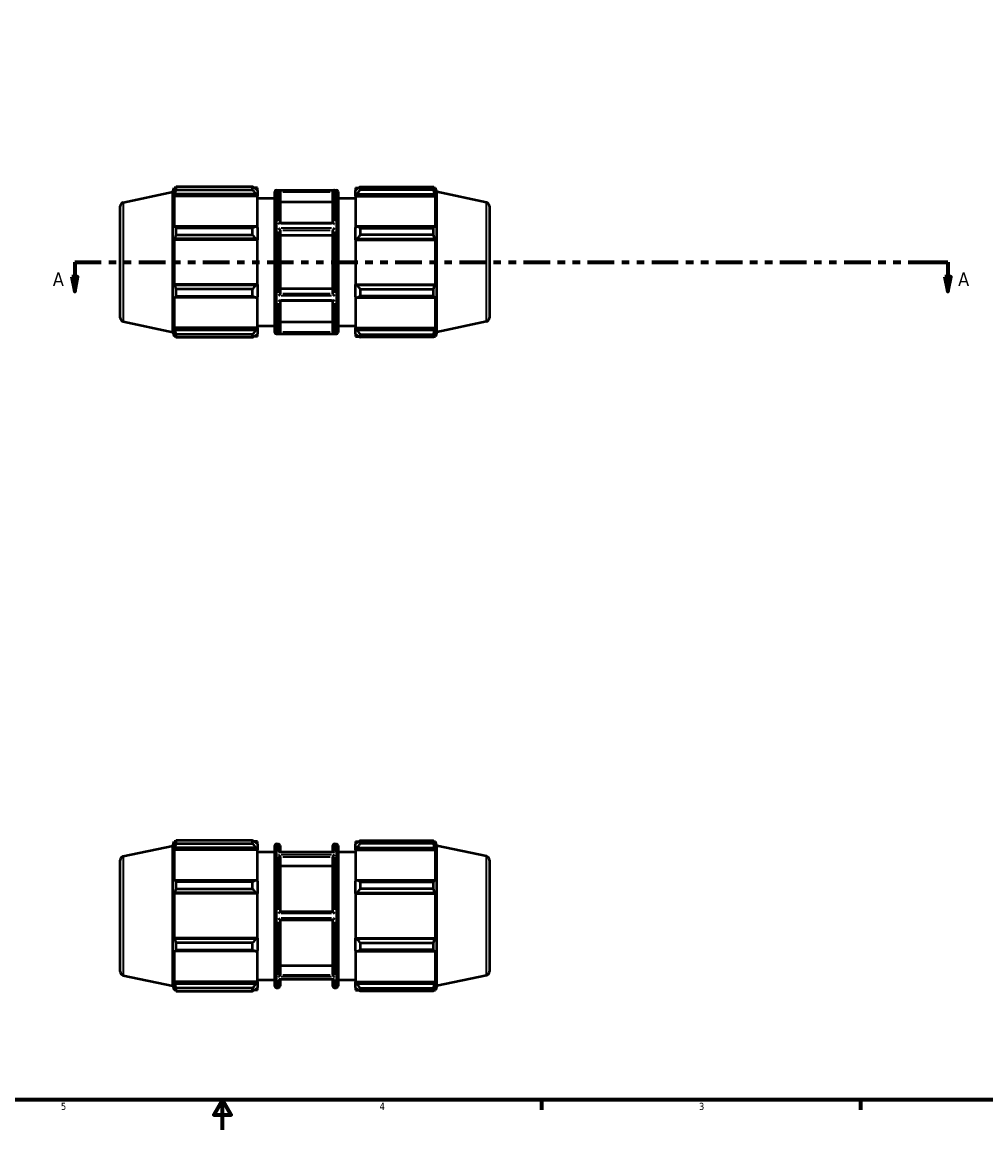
# Model space of a CAD drawing. Header units: inches. Extents: x 0.1 to 41.2, y 0.6 to 30.1.
# Tile 2 of 5: x 14.3 to 27.2, y 0.6 to 15.4. Entities that reach past the tile are written whole.
import ezdxf

# ---------------------------------------------------------------- set-up
doc = ezdxf.new("R2010")
doc.units = ezdxf.units.IN
doc.header["$MEASUREMENT"] = 0
doc.linetypes.add('DOUBLE_DASH_CHAIN', pattern=[1.2403, 0.6614, -0.0827, 0.1654, -0.0827, 0.1654, -0.0827])
for name, color, linetype, lineweight in [('Border (ANSI)', 7, 'Continuous', 70), ('Section Line (ANSI)', 7, 'DOUBLE_DASH_CHAIN', 70), ('Visible (ANSI)', 7, 'Continuous', 50), ('Visible Narrow (ANSI)', 7, 'Continuous', 35)]:
    doc.layers.add(name, color=color, linetype=linetype, lineweight=lineweight)
doc.styles.add('Label Text (ANSI)', font='tahoma.ttf')
doc.styles.add('Note Text (ANSI)', font='tahoma.ttf')

# ---------------------------------------------------------------- blocks, each defined once
blk = doc.blocks.new('Borders Default Border')
at = {"layer": 'Border (ANSI)'}
for p, q in [((21.25, 1), (21.25, 0.866)), ((25.5, 1), (25.5, 0.866))]:
    blk.add_line(p, q, dxfattribs=at)
at = {"layer": 'Border (ANSI)', "flags": 128}
for points in [[(0.5, 1), (0.5, 21), (33.5, 21), (33.5, 1), (0.5, 1)], [(17, 0.6), (17, 1), (16.885, 0.8), (17.115, 0.8), (17, 1)]]:
    blk.add_lwpolyline(points, dxfattribs=at)
at = {"layer": 'Border (ANSI)', "color": 5, "true_color": 0x0000ff, "char_height": 0.0945, "attachment_point": 7, "style": 'Note Text (ANSI)'}
for s, insert in [('5', (14.847, 0.864)), ('4', (19.092, 0.866)), ('3', (23.346, 0.864))]:
    blk.add_mtext(s, dxfattribs=dict(at, insert=insert))
blk = doc.blocks.new('2dTransSection0')
at = {"layer": 'Section Line (ANSI)', "linetype": 'DOUBLE_DASH_CHAIN', "ltscale": 0.535277}
blk.add_line((15.031, 12.165), (26.662, 12.165), dxfattribs=at)
at = {"layer": 'Section Line (ANSI)', "linetype": 'Continuous'}
for p, q in [((15.031, 12.165), (15.376, 12.165)), ((15.031, 12.165), (15.031, 11.968)), ((26.317, 12.165), (26.662, 12.165)), ((26.662, 12.165), (26.662, 11.968)), ((14.991, 11.968), (15.031, 11.771)), ((15.07, 11.968), (14.991, 11.968)), ((15.031, 11.968), (15.031, 11.771)), ((15.031, 11.771), (15.07, 11.968)), ((26.623, 11.968), (26.662, 11.771)), ((26.702, 11.968), (26.623, 11.968)), ((26.662, 11.968), (26.662, 11.771)), ((26.662, 11.771), (26.702, 11.968))]:
    blk.add_line(p, q, dxfattribs=at)
at = {"layer": 'Section Line (ANSI)', "linetype": 'Continuous', "flags": 128}
for points in [[(14.991, 11.968), (15.031, 11.771), (15.07, 11.968), (14.991, 11.968)], [(26.623, 11.968), (26.662, 11.771), (26.702, 11.968), (26.623, 11.968)]]:
    blk.add_lwpolyline(points, dxfattribs=at)
at = {"layer": 'Section Line (ANSI)'}
for points in [[(14.991, 11.968), (15.031, 11.771), (15.07, 11.968), (14.991, 11.968)], [(26.623, 11.968), (26.662, 11.771), (26.702, 11.968), (26.623, 11.968)]]:
    blk.add_solid(points, dxfattribs=at)
at = {"layer": 'Section Line (ANSI)', "char_height": 0.18, "attachment_point": 7, "style": 'Label Text (ANSI)'}
for insert in [(14.741, 11.847), (26.799, 11.847)]:
    blk.add_mtext('A', dxfattribs=dict(at, insert=insert))

msp = doc.modelspace()

# ---------------------------------------------------------------- linework, layer by layer
at = {"layer": 'Visible (ANSI)'}
for p, q in [((16.34, 13.099), (16.358, 13.155)), ((16.358, 13.155), (16.358, 13.109)), ((16.376, 13.155), (16.358, 13.155)), ((16.368, 13.14), (16.358, 13.109)), ((17.401, 13.167), (16.382, 13.167)), ((16.382, 13.128), (16.382, 13.167)), ((17.401, 13.128), (17.401, 13.167)), ((17.464, 13.155), (17.419, 13.155)), ((17.464, 13.119), (17.443, 13.14)), ((17.464, 13.119), (17.464, 13.155)), ((18.772, 13.155), (18.772, 13.119)), ((18.772, 13.155), (18.817, 13.155)), ((18.793, 13.14), (18.772, 13.119)), ((18.835, 13.167), (18.835, 13.128)), ((18.835, 13.167), (19.812, 13.167)), ((19.812, 13.128), (19.812, 13.167)), ((19.818, 13.155), (19.836, 13.155)), ((19.836, 13.109), (19.826, 13.14)), ((19.836, 13.109), (19.836, 13.155)), ((19.854, 13.099), (19.836, 13.155)), ((15.678, 12.959), (16.34, 13.099)), ((16.34, 11.23), (16.34, 13.099)), ((16.358, 13.043), (16.368, 13.071)), ((17.464, 13.043), (16.358, 13.043)), ((16.358, 13.043), (16.358, 12.622)), ((17.443, 13.071), (16.368, 13.071)), ((16.382, 13.128), (17.401, 13.128)), ((17.443, 13.071), (17.464, 13.053)), ((17.464, 13.119), (17.464, 13.053)), ((17.464, 13.053), (17.464, 13.043)), ((17.464, 12.627), (17.464, 13.043)), ((17.464, 13.017), (17.696, 13.017)), ((17.696, 11.227), (17.696, 13.102)), ((17.717, 13.123), (18.519, 13.123)), ((17.767, 13.101), (17.767, 12.682)), ((18.469, 12.682), (18.469, 13.101)), ((18.54, 13.102), (18.54, 11.227)), ((18.54, 13.017), (18.772, 13.017)), ((18.772, 13.053), (18.772, 13.119)), ((18.772, 13.053), (18.793, 13.071)), ((18.772, 13.043), (18.772, 13.053)), ((18.772, 13.043), (18.772, 12.627)), ((18.772, 13.043), (19.836, 13.043)), ((18.793, 13.071), (19.826, 13.071)), ((19.812, 13.128), (18.835, 13.128)), ((19.826, 13.071), (19.836, 13.043)), ((19.836, 12.622), (19.836, 13.043)), ((19.854, 11.23), (19.854, 13.099)), ((20.515, 12.959), (19.854, 13.099)), ((15.637, 11.422), (15.637, 12.908)), ((18.469, 12.962), (17.767, 12.962)), ((20.557, 12.908), (20.557, 11.422)), ((16.368, 12.637), (16.358, 12.622)), ((17.443, 12.637), (16.368, 12.637)), ((17.401, 12.618), (16.382, 12.618)), ((16.382, 12.525), (16.382, 12.618)), ((17.401, 12.525), (17.401, 12.618)), ((17.464, 12.627), (17.443, 12.637)), ((17.464, 12.627), (17.464, 12.466)), ((18.473, 12.682), (17.763, 12.682)), ((17.767, 12.586), (17.767, 11.743)), ((18.469, 11.743), (18.469, 12.586)), ((18.793, 12.637), (18.772, 12.627)), ((18.772, 12.466), (18.772, 12.627)), ((19.826, 12.637), (18.793, 12.637)), ((18.835, 12.618), (18.835, 12.525)), ((18.835, 12.618), (19.812, 12.618)), ((19.812, 12.525), (19.812, 12.618)), ((19.836, 12.622), (19.826, 12.637)), ((16.358, 12.462), (16.368, 12.472)), ((17.464, 12.462), (16.358, 12.462)), ((16.358, 12.462), (16.358, 11.867)), ((17.443, 12.472), (16.368, 12.472)), ((16.382, 12.525), (17.401, 12.525)), ((17.443, 12.472), (17.464, 12.466)), ((17.464, 12.466), (17.464, 12.462)), ((17.464, 11.867), (17.464, 12.462)), ((18.469, 12.517), (17.767, 12.517)), ((18.772, 12.466), (18.793, 12.472)), ((18.772, 12.462), (18.772, 12.466)), ((18.772, 12.462), (18.772, 11.867)), ((18.772, 12.462), (19.836, 12.462)), ((18.793, 12.472), (19.826, 12.472)), ((19.812, 12.525), (18.835, 12.525)), ((19.826, 12.472), (19.836, 12.462)), ((19.836, 11.867), (19.836, 12.462)), ((17.464, 11.867), (16.358, 11.867)), ((16.368, 11.857), (16.358, 11.867)), ((17.443, 11.857), (16.368, 11.857)), ((17.464, 11.864), (17.443, 11.857)), ((17.464, 11.867), (17.464, 11.864)), ((17.464, 11.864), (17.464, 11.702)), ((17.767, 11.812), (18.469, 11.812)), ((18.772, 11.864), (18.772, 11.867)), ((18.772, 11.867), (19.836, 11.867)), ((18.793, 11.857), (18.772, 11.864)), ((18.772, 11.702), (18.772, 11.864)), ((19.826, 11.857), (18.793, 11.857)), ((19.836, 11.867), (19.826, 11.857)), ((16.358, 11.707), (16.368, 11.692)), ((16.358, 11.707), (16.358, 11.286)), ((17.443, 11.692), (16.368, 11.692)), ((17.401, 11.804), (16.382, 11.804)), ((16.382, 11.711), (16.382, 11.804)), ((16.382, 11.711), (17.401, 11.711)), ((17.401, 11.711), (17.401, 11.804)), ((17.443, 11.692), (17.464, 11.702)), ((17.464, 11.286), (17.464, 11.702)), ((18.772, 11.702), (18.793, 11.692)), ((18.772, 11.702), (18.772, 11.286)), ((18.793, 11.692), (19.826, 11.692)), ((18.835, 11.804), (18.835, 11.711)), ((18.835, 11.804), (19.812, 11.804)), ((19.812, 11.711), (18.835, 11.711)), ((19.812, 11.711), (19.812, 11.804)), ((19.826, 11.692), (19.836, 11.707)), ((19.836, 11.286), (19.836, 11.707)), ((18.473, 11.647), (17.763, 11.647)), ((17.767, 11.647), (17.767, 11.228)), ((18.469, 11.228), (18.469, 11.647)), ((15.678, 11.37), (16.34, 11.23)), ((17.767, 11.368), (18.469, 11.368)), ((20.515, 11.37), (19.854, 11.23)), ((16.34, 11.23), (16.358, 11.174)), ((17.464, 11.286), (16.358, 11.286)), ((16.368, 11.258), (16.358, 11.286)), ((16.358, 11.22), (16.368, 11.189)), ((16.358, 11.22), (16.358, 11.174)), ((17.443, 11.258), (16.368, 11.258)), ((17.464, 11.277), (17.443, 11.258)), ((17.464, 11.313), (17.696, 11.313)), ((17.464, 11.286), (17.464, 11.277)), ((17.464, 11.277), (17.464, 11.21)), ((18.54, 11.313), (18.772, 11.313)), ((18.772, 11.277), (18.772, 11.286)), ((18.772, 11.286), (19.836, 11.286)), ((18.772, 11.21), (18.772, 11.277)), ((18.793, 11.258), (18.772, 11.277)), ((19.826, 11.258), (18.793, 11.258)), ((19.836, 11.286), (19.826, 11.258)), ((19.826, 11.189), (19.836, 11.22)), ((19.854, 11.23), (19.836, 11.174)), ((19.836, 11.174), (19.836, 11.22)), ((16.376, 11.174), (16.358, 11.174)), ((17.401, 11.201), (16.382, 11.201)), ((16.382, 11.162), (16.382, 11.201)), ((16.382, 11.162), (17.401, 11.162)), ((17.401, 11.162), (17.401, 11.201)), ((17.464, 11.174), (17.419, 11.174)), ((17.443, 11.189), (17.464, 11.21)), ((17.464, 11.174), (17.464, 11.21)), ((17.717, 11.206), (18.519, 11.206)), ((18.772, 11.21), (18.793, 11.189)), ((18.772, 11.21), (18.772, 11.174)), ((18.772, 11.174), (18.817, 11.174)), ((18.835, 11.201), (18.835, 11.162)), ((18.835, 11.201), (19.812, 11.201)), ((19.812, 11.162), (18.835, 11.162)), ((19.812, 11.162), (19.812, 11.201)), ((19.818, 11.174), (19.836, 11.174)), ((16.34, 4.387), (16.358, 4.442)), ((16.358, 4.442), (16.358, 4.396)), ((16.376, 4.442), (16.358, 4.442)), ((17.401, 4.454), (16.382, 4.454)), ((16.382, 4.415), (16.382, 4.454)), ((17.401, 4.415), (17.401, 4.454)), ((17.464, 4.442), (17.419, 4.442)), ((17.464, 4.407), (17.464, 4.442)), ((18.772, 4.442), (18.772, 4.407)), ((18.772, 4.442), (18.817, 4.442)), ((18.835, 4.454), (18.835, 4.415)), ((18.835, 4.454), (19.812, 4.454)), ((19.812, 4.415), (19.812, 4.454)), ((19.818, 4.442), (19.836, 4.442)), ((19.836, 4.396), (19.836, 4.442)), ((19.854, 4.387), (19.836, 4.442)), ((15.678, 4.246), (16.34, 4.387)), ((16.34, 2.517), (16.34, 4.387)), ((16.368, 4.427), (16.358, 4.396)), ((16.358, 4.33), (16.368, 4.359)), ((17.464, 4.33), (16.358, 4.33)), ((16.358, 4.33), (16.358, 3.909)), ((17.443, 4.359), (16.368, 4.359)), ((16.382, 4.415), (17.401, 4.415)), ((17.464, 4.407), (17.443, 4.427)), ((17.443, 4.359), (17.464, 4.34)), ((17.464, 4.407), (17.464, 4.34)), ((17.464, 4.34), (17.464, 4.33)), ((17.464, 3.914), (17.464, 4.33)), ((17.464, 4.304), (17.696, 4.304)), ((17.696, 2.514), (17.696, 4.389)), ((17.717, 4.41), (17.746, 4.41)), ((18.481, 4.3), (17.755, 4.3)), ((17.767, 4.389), (17.767, 4.3)), ((18.469, 4.3), (18.469, 4.389)), ((18.49, 4.41), (18.519, 4.41)), ((18.54, 4.389), (18.54, 2.514)), ((18.54, 4.304), (18.772, 4.304)), ((18.793, 4.427), (18.772, 4.407)), ((18.772, 4.34), (18.772, 4.407)), ((18.772, 4.34), (18.793, 4.359)), ((18.772, 4.33), (18.772, 4.34)), ((18.772, 4.33), (18.772, 3.914)), ((18.772, 4.33), (19.836, 4.33)), ((18.793, 4.359), (19.826, 4.359)), ((19.812, 4.415), (18.835, 4.415)), ((19.836, 4.396), (19.826, 4.427)), ((19.826, 4.359), (19.836, 4.33)), ((19.836, 3.909), (19.836, 4.33)), ((19.854, 2.517), (19.854, 4.387)), ((20.515, 4.246), (19.854, 4.387)), ((15.637, 2.709), (15.637, 4.195)), ((17.767, 4.236), (17.767, 3.505)), ((18.469, 3.505), (18.469, 4.236)), ((20.557, 4.195), (20.557, 2.709)), ((18.469, 4.115), (17.767, 4.115)), ((16.368, 3.924), (16.358, 3.909)), ((17.443, 3.924), (16.368, 3.924)), ((17.401, 3.905), (16.382, 3.905)), ((16.382, 3.812), (16.382, 3.905)), ((17.401, 3.812), (17.401, 3.905)), ((17.464, 3.914), (17.443, 3.924)), ((17.464, 3.914), (17.464, 3.753)), ((18.793, 3.924), (18.772, 3.914)), ((18.772, 3.753), (18.772, 3.914)), ((19.826, 3.924), (18.793, 3.924)), ((18.835, 3.905), (18.835, 3.812)), ((18.835, 3.905), (19.812, 3.905)), ((19.812, 3.812), (19.812, 3.905)), ((19.836, 3.909), (19.826, 3.924)), ((16.358, 3.75), (16.368, 3.759)), ((17.464, 3.75), (16.358, 3.75)), ((16.358, 3.75), (16.358, 3.154)), ((17.443, 3.759), (16.368, 3.759)), ((16.382, 3.812), (17.401, 3.812)), ((17.443, 3.759), (17.464, 3.753)), ((17.464, 3.753), (17.464, 3.75)), ((17.464, 3.154), (17.464, 3.75)), ((18.772, 3.753), (18.793, 3.759)), ((18.772, 3.75), (18.772, 3.753)), ((18.772, 3.75), (18.772, 3.154)), ((18.772, 3.75), (19.836, 3.75)), ((18.793, 3.759), (19.826, 3.759)), ((19.812, 3.812), (18.835, 3.812)), ((19.826, 3.759), (19.836, 3.75)), ((19.836, 3.154), (19.836, 3.75)), ((18.469, 3.505), (17.767, 3.505)), ((17.767, 3.399), (17.767, 2.668)), ((17.767, 3.399), (18.469, 3.399)), ((18.469, 2.668), (18.469, 3.399)), ((17.464, 3.154), (16.358, 3.154)), ((16.368, 3.144), (16.358, 3.154)), ((17.443, 3.144), (16.368, 3.144)), ((17.464, 3.151), (17.443, 3.144)), ((17.464, 3.154), (17.464, 3.151)), ((17.464, 3.151), (17.464, 2.989)), ((18.772, 3.151), (18.772, 3.154)), ((18.772, 3.154), (19.836, 3.154)), ((18.772, 2.989), (18.772, 3.151)), ((18.793, 3.144), (18.772, 3.151)), ((19.826, 3.144), (18.793, 3.144)), ((19.836, 3.154), (19.826, 3.144)), ((16.358, 2.994), (16.368, 2.98)), ((16.358, 2.994), (16.358, 2.573)), ((17.443, 2.98), (16.368, 2.98)), ((17.401, 3.091), (16.382, 3.091)), ((16.382, 2.998), (16.382, 3.091)), ((16.382, 2.998), (17.401, 2.998)), ((17.401, 2.998), (17.401, 3.091)), ((17.443, 2.98), (17.464, 2.989)), ((17.464, 2.573), (17.464, 2.989)), ((18.772, 2.989), (18.793, 2.98)), ((18.772, 2.989), (18.772, 2.573)), ((18.793, 2.98), (19.826, 2.98)), ((18.835, 3.091), (18.835, 2.998)), ((18.835, 3.091), (19.812, 3.091)), ((19.812, 2.998), (18.835, 2.998)), ((19.812, 2.998), (19.812, 3.091)), ((19.826, 2.98), (19.836, 2.994)), ((19.836, 2.573), (19.836, 2.994)), ((15.678, 2.658), (16.34, 2.517)), ((17.767, 2.788), (18.469, 2.788)), ((20.515, 2.658), (19.854, 2.517)), ((16.34, 2.517), (16.358, 2.461)), ((17.464, 2.573), (16.358, 2.573)), ((16.368, 2.545), (16.358, 2.573)), ((17.443, 2.545), (16.368, 2.545)), ((17.464, 2.564), (17.443, 2.545)), ((17.464, 2.6), (17.696, 2.6)), ((17.464, 2.573), (17.464, 2.564)), ((17.464, 2.564), (17.464, 2.497)), ((18.481, 2.603), (17.755, 2.603)), ((17.767, 2.603), (17.767, 2.514)), ((18.469, 2.514), (18.469, 2.603)), ((18.54, 2.6), (18.772, 2.6)), ((18.772, 2.564), (18.772, 2.573)), ((18.772, 2.573), (19.836, 2.573)), ((18.772, 2.497), (18.772, 2.564)), ((18.793, 2.545), (18.772, 2.564)), ((19.826, 2.545), (18.793, 2.545)), ((19.836, 2.573), (19.826, 2.545)), ((19.854, 2.517), (19.836, 2.461)), ((16.358, 2.507), (16.368, 2.477)), ((16.358, 2.507), (16.358, 2.461)), ((16.376, 2.461), (16.358, 2.461)), ((17.401, 2.488), (16.382, 2.488)), ((16.382, 2.45), (16.382, 2.488)), ((16.382, 2.45), (17.401, 2.45)), ((17.401, 2.45), (17.401, 2.488)), ((17.464, 2.461), (17.419, 2.461)), ((17.443, 2.477), (17.464, 2.497)), ((17.464, 2.461), (17.464, 2.497)), ((17.717, 2.493), (17.746, 2.493)), ((18.49, 2.493), (18.519, 2.493)), ((18.772, 2.497), (18.793, 2.477)), ((18.772, 2.497), (18.772, 2.461)), ((18.772, 2.461), (18.817, 2.461)), ((18.835, 2.488), (18.835, 2.45)), ((18.835, 2.488), (19.812, 2.488)), ((19.812, 2.45), (18.835, 2.45)), ((19.812, 2.45), (19.812, 2.488)), ((19.818, 2.461), (19.836, 2.461)), ((19.826, 2.477), (19.836, 2.507)), ((19.836, 2.461), (19.836, 2.507))]:
    msp.add_line(p, q, dxfattribs=at)
for centre, radius, start, end in [((17.717, 13.102), 0.0209, 90, 180), ((18.519, 13.102), 0.0209, 0, 90), ((15.689, 12.908), 0.0524, 102, 180), ((20.504, 12.908), 0.0524, 0, 78), ((15.689, 11.422), 0.0524, 180, 258), ((20.504, 11.422), 0.0524, 282, 0), ((17.717, 11.227), 0.0209, 180, 270), ((18.519, 11.227), 0.0209, 270, 0), ((17.717, 4.389), 0.0209, 90, 180), ((17.746, 4.389), 0.0209, 0, 90), ((18.49, 4.389), 0.0209, 90, 180), ((18.519, 4.389), 0.0209, 0, 90), ((15.689, 4.195), 0.0524, 102, 180), ((20.504, 4.195), 0.0524, 0, 78), ((15.689, 2.709), 0.0524, 180, 258), ((20.504, 2.709), 0.0524, 282, 0), ((17.717, 2.514), 0.0209, 180, 270), ((17.746, 2.514), 0.0209, 270, 0), ((18.49, 2.514), 0.0209, 180, 270), ((18.519, 2.514), 0.0209, 270, 0)]:
    msp.add_arc(centre, radius, start, end, dxfattribs=at)
for points, weights in [([(16.382, 13.167), (16.375, 13.153), (16.368, 13.14)], [1, 1.00137326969, 1.00192985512]), ([(17.443, 13.14), (17.423, 13.153), (17.401, 13.167)], [1.00638308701, 1.01222211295, 1.01726391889]), ([(18.835, 13.167), (18.813, 13.153), (18.793, 13.14)], [1.01679742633, 1.01190983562, 1.00622366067]), ([(19.812, 13.167), (19.819, 13.153), (19.826, 13.14)], [1, 1.00137326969, 1.00192985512]), ([(16.368, 13.071), (16.375, 13.099), (16.382, 13.128)], [1.00192985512, 1.00137326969, 1]), ([(17.401, 13.128), (17.423, 13.099), (17.443, 13.071)], [1.01726391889, 1.01222211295, 1.00638308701]), ([(18.793, 13.071), (18.813, 13.099), (18.835, 13.128)], [1.00622366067, 1.01190983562, 1.01679742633]), ([(19.826, 13.071), (19.819, 13.099), (19.812, 13.128)], [1.00192985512, 1.00137326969, 1]), ([(16.382, 12.618), (16.375, 12.628), (16.368, 12.637)], [1, 1.00137326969, 1.00192985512]), ([(17.443, 12.637), (17.423, 12.628), (17.401, 12.618)], [1.00638308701, 1.01222211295, 1.01726391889]), ([(18.835, 12.618), (18.813, 12.628), (18.793, 12.637)], [1.01679742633, 1.01190983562, 1.00622366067]), ([(19.812, 12.618), (19.819, 12.628), (19.826, 12.637)], [1, 1.00137326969, 1.00192985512]), ([(16.368, 12.472), (16.375, 12.498), (16.382, 12.525)], [1.00192985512, 1.00137326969, 1]), ([(17.401, 12.525), (17.423, 12.498), (17.443, 12.472)], [1.01726391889, 1.01222211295, 1.00638308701]), ([(18.793, 12.472), (18.813, 12.498), (18.835, 12.525)], [1.00622366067, 1.01190983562, 1.01679742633]), ([(19.826, 12.472), (19.819, 12.498), (19.812, 12.525)], [1.00192985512, 1.00137326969, 1]), ([(16.382, 11.804), (16.375, 11.831), (16.368, 11.857)], [1, 1.00137326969, 1.00192985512]), ([(17.443, 11.857), (17.423, 11.831), (17.401, 11.804)], [1.00638308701, 1.01222211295, 1.01726391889]), ([(18.835, 11.804), (18.813, 11.831), (18.793, 11.857)], [1.01679742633, 1.01190983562, 1.00622366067]), ([(19.812, 11.804), (19.819, 11.831), (19.826, 11.857)], [1, 1.00137326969, 1.00192985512]), ([(16.368, 11.692), (16.375, 11.702), (16.382, 11.711)], [1.00192985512, 1.00137326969, 1]), ([(17.401, 11.711), (17.423, 11.702), (17.443, 11.692)], [1.01726391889, 1.01222211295, 1.00638308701]), ([(18.793, 11.692), (18.813, 11.702), (18.835, 11.711)], [1.00622366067, 1.01190983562, 1.01679742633]), ([(19.826, 11.692), (19.819, 11.702), (19.812, 11.711)], [1.00192985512, 1.00137326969, 1]), ([(16.382, 11.201), (16.375, 11.23), (16.368, 11.258)], [1, 1.00137326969, 1.00192985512]), ([(17.443, 11.258), (17.423, 11.23), (17.401, 11.201)], [1.00638308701, 1.01222211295, 1.01726391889]), ([(18.835, 11.201), (18.813, 11.23), (18.793, 11.258)], [1.01679742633, 1.01190983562, 1.00622366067]), ([(19.812, 11.201), (19.819, 11.23), (19.826, 11.258)], [1, 1.00137326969, 1.00192985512]), ([(16.368, 11.189), (16.375, 11.176), (16.382, 11.162)], [1.00192985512, 1.0013732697, 1]), ([(17.401, 11.162), (17.423, 11.176), (17.443, 11.189)], [1.01726391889, 1.01222211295, 1.00638308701]), ([(18.793, 11.189), (18.813, 11.176), (18.835, 11.162)], [1.00622366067, 1.01190983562, 1.01679742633]), ([(19.826, 11.189), (19.819, 11.176), (19.812, 11.162)], [1.00192985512, 1.00137326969, 1]), ([(16.382, 4.454), (16.375, 4.44), (16.368, 4.427)], [1, 1.00137326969, 1.00192985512]), ([(17.443, 4.427), (17.423, 4.44), (17.401, 4.454)], [1.00638308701, 1.01222211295, 1.01726391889]), ([(18.835, 4.454), (18.813, 4.44), (18.793, 4.427)], [1.01679742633, 1.01190983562, 1.00622366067]), ([(19.812, 4.454), (19.819, 4.44), (19.826, 4.427)], [1, 1.00137326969, 1.00192985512]), ([(16.368, 4.359), (16.375, 4.386), (16.382, 4.415)], [1.00192985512, 1.00137326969, 1]), ([(17.401, 4.415), (17.423, 4.386), (17.443, 4.359)], [1.01726391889, 1.01222211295, 1.00638308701]), ([(18.793, 4.359), (18.813, 4.386), (18.835, 4.415)], [1.00622366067, 1.01190983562, 1.01679742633]), ([(19.826, 4.359), (19.819, 4.386), (19.812, 4.415)], [1.00192985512, 1.00137326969, 1]), ([(16.382, 3.905), (16.375, 3.915), (16.368, 3.924)], [1, 1.00137326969, 1.00192985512]), ([(17.443, 3.924), (17.423, 3.915), (17.401, 3.905)], [1.00638308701, 1.01222211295, 1.01726391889]), ([(18.835, 3.905), (18.813, 3.915), (18.793, 3.924)], [1.01679742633, 1.01190983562, 1.00622366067]), ([(19.812, 3.905), (19.819, 3.915), (19.826, 3.924)], [1, 1.00137326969, 1.00192985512]), ([(16.368, 3.759), (16.375, 3.785), (16.382, 3.812)], [1.00192985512, 1.0013732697, 1]), ([(17.401, 3.812), (17.423, 3.785), (17.443, 3.759)], [1.01726391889, 1.01222211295, 1.00638308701]), ([(18.793, 3.759), (18.813, 3.785), (18.835, 3.812)], [1.00622366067, 1.01190983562, 1.01679742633]), ([(19.826, 3.759), (19.819, 3.785), (19.812, 3.812)], [1.00192985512, 1.00137326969, 1]), ([(16.382, 3.091), (16.375, 3.118), (16.368, 3.144)], [1, 1.00137326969, 1.00192985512]), ([(17.443, 3.144), (17.423, 3.118), (17.401, 3.091)], [1.00638308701, 1.01222211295, 1.01726391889]), ([(18.835, 3.091), (18.813, 3.118), (18.793, 3.144)], [1.01679742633, 1.01190983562, 1.00622366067]), ([(19.812, 3.091), (19.819, 3.118), (19.826, 3.144)], [1, 1.00137326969, 1.00192985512]), ([(16.368, 2.98), (16.375, 2.989), (16.382, 2.998)], [1.00192985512, 1.00137326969, 1]), ([(17.401, 2.998), (17.423, 2.989), (17.443, 2.98)], [1.01726391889, 1.01222211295, 1.00638308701]), ([(18.793, 2.98), (18.813, 2.989), (18.835, 2.998)], [1.00622366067, 1.01190983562, 1.01679742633]), ([(19.826, 2.98), (19.819, 2.989), (19.812, 2.998)], [1.00192985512, 1.00137326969, 1]), ([(16.382, 2.488), (16.375, 2.517), (16.368, 2.545)], [1, 1.00137326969, 1.00192985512]), ([(17.443, 2.545), (17.423, 2.517), (17.401, 2.488)], [1.00638308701, 1.01222211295, 1.01726391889]), ([(18.835, 2.488), (18.813, 2.517), (18.793, 2.545)], [1.01679742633, 1.01190983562, 1.00622366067]), ([(19.812, 2.488), (19.819, 2.517), (19.826, 2.545)], [1, 1.00137326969, 1.00192985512]), ([(16.368, 2.477), (16.375, 2.463), (16.382, 2.45)], [1.00192985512, 1.0013732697, 1]), ([(17.401, 2.45), (17.423, 2.463), (17.443, 2.477)], [1.01726391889, 1.01222211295, 1.00638308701]), ([(18.793, 2.477), (18.813, 2.463), (18.835, 2.45)], [1.00622366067, 1.01190983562, 1.01679742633]), ([(19.826, 2.477), (19.819, 2.463), (19.812, 2.45)], [1.00192985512, 1.00137326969, 1])]:
    msp.add_rational_spline(points, weights, degree=2, dxfattribs=at)
for points, knots in [([(17.746, 13.122), (17.746, 13.122), (17.746, 13.122), (17.748, 13.122), (17.75, 13.122), (17.754, 13.12), (17.756, 13.119), (17.76, 13.116), (17.762, 13.115), (17.764, 13.111), (17.765, 13.109), (17.766, 13.105), (17.766, 13.103), (17.767, 13.102)], [-0.0004638, -0.0004638, -0.0004638, -0.0004638, 0, 0, 0.0235224, 0.0235224, 0.0459522, 0.0459522, 0.0691928, 0.0691928, 0.0865884, 0.0865884, 0.0996083, 0.0996083, 0.0996083, 0.0996083]), ([(18.49, 13.122), (18.49, 13.122), (18.49, 13.122), (18.488, 13.122), (18.486, 13.122), (18.482, 13.121), (18.48, 13.119), (18.476, 13.117), (18.475, 13.115), (18.472, 13.111), (18.471, 13.11), (18.47, 13.106), (18.47, 13.104), (18.469, 13.102)], [-0.09917111, -0.09917111, -0.09917111, -0.09917111, -0.09887548, -0.09887548, -0.0767221, -0.0767221, -0.05410963, -0.05410963, -0.03239497, -0.03239497, -0.01589638, -0.01589638, 0, 0, 0, 0]), ([(17.763, 12.682), (17.763, 12.682), (17.763, 12.682), (17.762, 12.682), (17.76, 12.681), (17.756, 12.68), (17.754, 12.679), (17.75, 12.676), (17.748, 12.674), (17.746, 12.672), (17.746, 12.672), (17.746, 12.672)], [0.15364247, 0.15364247, 0.15364247, 0.15364247, 0.15452499, 0.15452499, 0.18300695, 0.18300695, 0.2104952, 0.2104952, 0.23932245, 0.23932245, 0.23989079, 0.23989079, 0.23989079, 0.23989079]), ([(17.746, 12.615), (17.746, 12.615), (17.746, 12.615), (17.748, 12.613), (17.75, 12.611), (17.754, 12.606), (17.756, 12.604), (17.76, 12.6), (17.762, 12.597), (17.764, 12.593), (17.765, 12.591), (17.766, 12.589), (17.766, 12.588), (17.767, 12.587)], [-0.0004638, -0.0004638, -0.0004638, -0.0004638, 0, 0, 0.0235224, 0.0235224, 0.0459522, 0.0459522, 0.0691928, 0.0691928, 0.0865884, 0.0865884, 0.0996083, 0.0996083, 0.0996083, 0.0996083]), ([(18.49, 12.615), (18.49, 12.615), (18.49, 12.615), (18.488, 12.613), (18.486, 12.611), (18.482, 12.607), (18.48, 12.604), (18.476, 12.6), (18.475, 12.598), (18.472, 12.594), (18.471, 12.592), (18.47, 12.589), (18.47, 12.588), (18.469, 12.587)], [-0.09914959, -0.09914959, -0.09914959, -0.09914959, -0.09882327, -0.09882327, -0.07647653, -0.07647653, -0.05412176, -0.05412176, -0.03179263, -0.03179263, -0.01483609, -0.01483609, 0, 0, 0, 0]), ([(18.473, 12.682), (18.474, 12.682), (18.475, 12.682), (18.478, 12.681), (18.48, 12.68), (18.485, 12.677), (18.487, 12.675), (18.49, 12.672), (18.49, 12.672), (18.49, 12.672)], [-0.06996872, -0.06996872, -0.06996872, -0.06996872, -0.05598619, -0.05598619, -0.03031173, -0.03031173, 0, 0, 0.00042316, 0.00042316, 0.00042316, 0.00042316]), ([(17.767, 11.742), (17.766, 11.741), (17.766, 11.74), (17.765, 11.738), (17.764, 11.736), (17.762, 11.732), (17.76, 11.73), (17.756, 11.725), (17.754, 11.723), (17.75, 11.718), (17.748, 11.716), (17.746, 11.714), (17.746, 11.714), (17.746, 11.714)], [0.1172501, 0.1172501, 0.1172501, 0.1172501, 0.1332063, 0.1332063, 0.154525, 0.154525, 0.1830069, 0.1830069, 0.2104952, 0.2104952, 0.2393224, 0.2393224, 0.2398908, 0.2398908, 0.2398908, 0.2398908]), ([(18.469, 11.742), (18.47, 11.741), (18.47, 11.74), (18.471, 11.737), (18.472, 11.735), (18.475, 11.732), (18.476, 11.729), (18.48, 11.725), (18.482, 11.722), (18.486, 11.718), (18.488, 11.716), (18.49, 11.714), (18.49, 11.714), (18.49, 11.714)], [-0.0997099, -0.0997099, -0.0997099, -0.0997099, -0.0847407, -0.0847407, -0.067632, -0.067632, -0.0451026, -0.0451026, -0.0225472, -0.0225472, 0, 0, 0.0003292, 0.0003292, 0.0003292, 0.0003292]), ([(17.746, 11.657), (17.746, 11.657), (17.746, 11.657), (17.748, 11.655), (17.75, 11.653), (17.754, 11.651), (17.756, 11.649), (17.76, 11.648), (17.762, 11.647), (17.763, 11.647), (17.763, 11.647), (17.763, 11.647)], [-0.00046376, -0.00046376, -0.00046376, -0.00046376, 0, 0, 0.02352238, 0.02352238, 0.04595218, 0.04595218, 0.06919282, 0.06919282, 0.06991293, 0.06991293, 0.06991293, 0.06991293]), ([(18.49, 11.657), (18.49, 11.657), (18.49, 11.657), (18.487, 11.654), (18.485, 11.652), (18.48, 11.649), (18.478, 11.648), (18.475, 11.647), (18.474, 11.647), (18.473, 11.647)], [-0.11158926, -0.11158926, -0.11158926, -0.11158926, -0.11117028, -0.11117028, -0.08115791, -0.08115791, -0.055737, -0.055737, -0.04189255, -0.04189255, -0.04189255, -0.04189255]), ([(17.767, 11.228), (17.766, 11.226), (17.766, 11.224), (17.765, 11.221), (17.764, 11.219), (17.762, 11.215), (17.76, 11.213), (17.756, 11.21), (17.754, 11.209), (17.75, 11.207), (17.748, 11.207), (17.746, 11.207), (17.746, 11.207), (17.746, 11.207)], [0.1172501, 0.1172501, 0.1172501, 0.1172501, 0.1332063, 0.1332063, 0.154525, 0.154525, 0.1830069, 0.1830069, 0.2104952, 0.2104952, 0.2393224, 0.2393224, 0.2398908, 0.2398908, 0.2398908, 0.2398908]), ([(18.469, 11.228), (18.47, 11.225), (18.47, 11.223), (18.471, 11.22), (18.472, 11.218), (18.475, 11.214), (18.476, 11.212), (18.48, 11.21), (18.482, 11.209), (18.486, 11.207), (18.488, 11.207), (18.49, 11.207), (18.49, 11.207), (18.49, 11.207)], [-0.0997442, -0.0997442, -0.0997442, -0.0997442, -0.0837082, -0.0837082, -0.0670646, -0.0670646, -0.0451592, -0.0451592, -0.022348, -0.022348, 0, 0, 0.0002982, 0.0002982, 0.0002982, 0.0002982]), ([(17.755, 4.3), (17.754, 4.3), (17.753, 4.3), (17.75, 4.3), (17.748, 4.299), (17.746, 4.298), (17.746, 4.298), (17.746, 4.298)], [0.19593047, 0.19593047, 0.19593047, 0.19593047, 0.2104952, 0.2104952, 0.23932245, 0.23932245, 0.23989079, 0.23989079, 0.23989079, 0.23989079]), ([(18.481, 4.3), (18.482, 4.3), (18.483, 4.3), (18.486, 4.3), (18.488, 4.299), (18.49, 4.298), (18.49, 4.298), (18.49, 4.298)], [-0.03554206, -0.03554206, -0.03554206, -0.03554206, -0.02254723, -0.02254723, 0, 0, 0.00032925, 0.00032925, 0.00032925, 0.00032925]), ([(17.746, 4.265), (17.746, 4.265), (17.746, 4.265), (17.748, 4.264), (17.75, 4.262), (17.754, 4.259), (17.756, 4.257), (17.76, 4.252), (17.762, 4.25), (17.764, 4.245), (17.765, 4.243), (17.766, 4.24), (17.766, 4.238), (17.767, 4.237)], [-0.0004638, -0.0004638, -0.0004638, -0.0004638, 0, 0, 0.0235224, 0.0235224, 0.0459522, 0.0459522, 0.0691928, 0.0691928, 0.0865884, 0.0865884, 0.0996083, 0.0996083, 0.0996083, 0.0996083]), ([(18.49, 4.265), (18.49, 4.265), (18.49, 4.265), (18.487, 4.263), (18.485, 4.261), (18.48, 4.257), (18.478, 4.254), (18.474, 4.25), (18.473, 4.248), (18.471, 4.243), (18.47, 4.241), (18.47, 4.238), (18.469, 4.237), (18.469, 4.237)], [-0.11158926, -0.11158926, -0.11158926, -0.11158926, -0.11117028, -0.11117028, -0.08115791, -0.08115791, -0.055737, -0.055737, -0.03738067, -0.03738067, -0.02031345, -0.02031345, -0.01250176, -0.01250176, -0.01250176, -0.01250176]), ([(17.767, 3.505), (17.766, 3.505), (17.766, 3.505), (17.765, 3.504), (17.764, 3.503), (17.762, 3.501), (17.76, 3.499), (17.756, 3.495), (17.754, 3.493), (17.75, 3.489), (17.748, 3.487), (17.746, 3.485), (17.746, 3.485), (17.746, 3.485)], [0.1172501, 0.1172501, 0.1172501, 0.1172501, 0.1332063, 0.1332063, 0.154525, 0.154525, 0.1830069, 0.1830069, 0.2104952, 0.2104952, 0.2393224, 0.2393224, 0.2398908, 0.2398908, 0.2398908, 0.2398908]), ([(17.746, 3.419), (17.746, 3.419), (17.746, 3.419), (17.748, 3.416), (17.75, 3.414), (17.754, 3.41), (17.756, 3.408), (17.76, 3.404), (17.762, 3.403), (17.764, 3.4), (17.765, 3.4), (17.766, 3.399), (17.766, 3.399), (17.767, 3.399)], [-0.0004638, -0.0004638, -0.0004638, -0.0004638, 0, 0, 0.0235224, 0.0235224, 0.0459522, 0.0459522, 0.0691928, 0.0691928, 0.0865884, 0.0865884, 0.0996083, 0.0996083, 0.0996083, 0.0996083]), ([(18.469, 3.505), (18.47, 3.505), (18.47, 3.505), (18.471, 3.504), (18.472, 3.503), (18.475, 3.5), (18.476, 3.499), (18.48, 3.495), (18.482, 3.493), (18.486, 3.489), (18.488, 3.487), (18.49, 3.485), (18.49, 3.485), (18.49, 3.485)], [-0.0997442, -0.0997442, -0.0997442, -0.0997442, -0.0837082, -0.0837082, -0.0670646, -0.0670646, -0.0451592, -0.0451592, -0.022348, -0.022348, 0, 0, 0.0002982, 0.0002982, 0.0002982, 0.0002982]), ([(18.49, 3.419), (18.49, 3.419), (18.49, 3.419), (18.488, 3.417), (18.486, 3.414), (18.482, 3.41), (18.48, 3.408), (18.476, 3.405), (18.475, 3.403), (18.472, 3.401), (18.471, 3.4), (18.47, 3.399), (18.47, 3.399), (18.469, 3.399)], [-0.09917111, -0.09917111, -0.09917111, -0.09917111, -0.09887548, -0.09887548, -0.0767221, -0.0767221, -0.05410963, -0.05410963, -0.03239497, -0.03239497, -0.01589638, -0.01589638, 0, 0, 0, 0]), ([(17.767, 2.667), (17.766, 2.665), (17.766, 2.664), (17.765, 2.66), (17.764, 2.658), (17.762, 2.654), (17.76, 2.651), (17.756, 2.647), (17.754, 2.645), (17.75, 2.641), (17.748, 2.64), (17.746, 2.639), (17.746, 2.639), (17.746, 2.639)], [0.1172501, 0.1172501, 0.1172501, 0.1172501, 0.1332063, 0.1332063, 0.154525, 0.154525, 0.1830069, 0.1830069, 0.2104952, 0.2104952, 0.2393224, 0.2393224, 0.2398908, 0.2398908, 0.2398908, 0.2398908]), ([(18.469, 2.667), (18.469, 2.666), (18.47, 2.665), (18.47, 2.662), (18.471, 2.66), (18.473, 2.656), (18.474, 2.654), (18.478, 2.649), (18.48, 2.647), (18.485, 2.642), (18.487, 2.64), (18.49, 2.639), (18.49, 2.639), (18.49, 2.639)], [-0.0996527, -0.0996527, -0.0996527, -0.0996527, -0.0917631, -0.0917631, -0.0745256, -0.0745256, -0.0559862, -0.0559862, -0.0303117, -0.0303117, 0, 0, 0.0004232, 0.0004232, 0.0004232, 0.0004232]), ([(17.746, 2.606), (17.746, 2.606), (17.746, 2.606), (17.748, 2.605), (17.75, 2.604), (17.753, 2.603), (17.754, 2.603), (17.755, 2.603)], [-0.00046376, -0.00046376, -0.00046376, -0.00046376, 0, 0, 0.02352238, 0.02352238, 0.03540687, 0.03540687, 0.03540687, 0.03540687]), ([(18.49, 2.606), (18.49, 2.606), (18.49, 2.606), (18.488, 2.605), (18.486, 2.604), (18.483, 2.603), (18.482, 2.603), (18.481, 2.603)], [-0.09914959, -0.09914959, -0.09914959, -0.09914959, -0.09882327, -0.09882327, -0.07647653, -0.07647653, -0.06359724, -0.06359724, -0.06359724, -0.06359724])]:
    msp.add_open_spline(points, degree=3, knots=knots, dxfattribs=at)
for points in [[(17.767, 13.102), (17.767, 13.101), (17.767, 13.101), (17.767, 13.101)], [(18.469, 13.102), (18.469, 13.101), (18.469, 13.101), (18.469, 13.101)], [(17.767, 12.587), (17.767, 12.587), (17.767, 12.587), (17.767, 12.586)], [(18.469, 12.587), (18.469, 12.587), (18.469, 12.587), (18.469, 12.586)], [(17.767, 11.743), (17.767, 11.742), (17.767, 11.742), (17.767, 11.742)], [(18.469, 11.743), (18.469, 11.742), (18.469, 11.742), (18.469, 11.742)], [(17.767, 11.228), (17.767, 11.228), (17.767, 11.228), (17.767, 11.228)], [(18.469, 11.228), (18.469, 11.228), (18.469, 11.228), (18.469, 11.228)], [(17.767, 4.237), (17.767, 4.236), (17.767, 4.236), (17.767, 4.236)], [(18.469, 4.237), (18.469, 4.236), (18.469, 4.236), (18.469, 4.236)], [(17.767, 2.668), (17.767, 2.667), (17.767, 2.667), (17.767, 2.667)], [(18.469, 2.668), (18.469, 2.667), (18.469, 2.667), (18.469, 2.667)]]:
    msp.add_open_spline(points, degree=3, dxfattribs=at)
at = {"layer": 'Visible Narrow (ANSI)'}
for p, q in [((17.717, 13.111), (17.717, 11.218)), ((17.746, 12.711), (17.746, 13.12)), ((18.453, 13.122), (17.783, 13.122)), ((17.802, 13.102), (18.434, 13.102)), ((18.49, 13.12), (18.49, 12.711)), ((18.519, 11.218), (18.519, 13.111)), ((15.678, 12.949), (15.678, 11.38)), ((20.515, 11.38), (20.515, 12.949)), ((17.746, 11.756), (17.746, 12.573)), ((18.453, 12.672), (17.783, 12.672)), ((18.453, 12.615), (17.783, 12.615)), ((18.434, 12.587), (17.802, 12.587)), ((18.49, 12.573), (18.49, 11.756)), ((18.453, 11.714), (17.783, 11.714)), ((18.434, 11.742), (17.802, 11.742)), ((17.746, 11.209), (17.746, 11.618)), ((18.453, 11.657), (17.783, 11.657)), ((18.49, 11.618), (18.49, 11.209)), ((18.434, 11.228), (17.802, 11.228)), ((18.453, 11.207), (17.783, 11.207)), ((17.717, 4.398), (17.717, 2.505)), ((17.746, 4.309), (17.746, 4.41)), ((18.453, 4.298), (17.783, 4.298)), ((18.49, 4.41), (18.49, 4.309)), ((18.519, 2.505), (18.519, 4.398)), ((15.678, 4.236), (15.678, 2.667)), ((17.746, 3.532), (17.746, 4.239)), ((18.453, 4.265), (17.783, 4.265)), ((17.802, 4.237), (18.434, 4.237)), ((18.49, 4.239), (18.49, 3.532)), ((20.515, 2.667), (20.515, 4.236)), ((18.453, 3.485), (17.783, 3.485)), ((18.453, 3.419), (17.783, 3.419)), ((17.746, 2.664), (17.746, 3.372)), ((18.49, 3.372), (18.49, 2.664)), ((17.802, 2.667), (18.434, 2.667)), ((17.746, 2.494), (17.746, 2.595)), ((18.453, 2.639), (17.783, 2.639)), ((18.453, 2.606), (17.783, 2.606)), ((18.49, 2.595), (18.49, 2.494))]:
    msp.add_line(p, q, dxfattribs=at)

# ---------------------------------------------------------------- block references
msp.add_blockref('Borders Default Border', (0, 0))
at = {"layer": 'Section Line (ANSI)'}
msp.add_blockref('2dTransSection0', (0, 0), dxfattribs=at)

doc.saveas('drawing.dxf')
